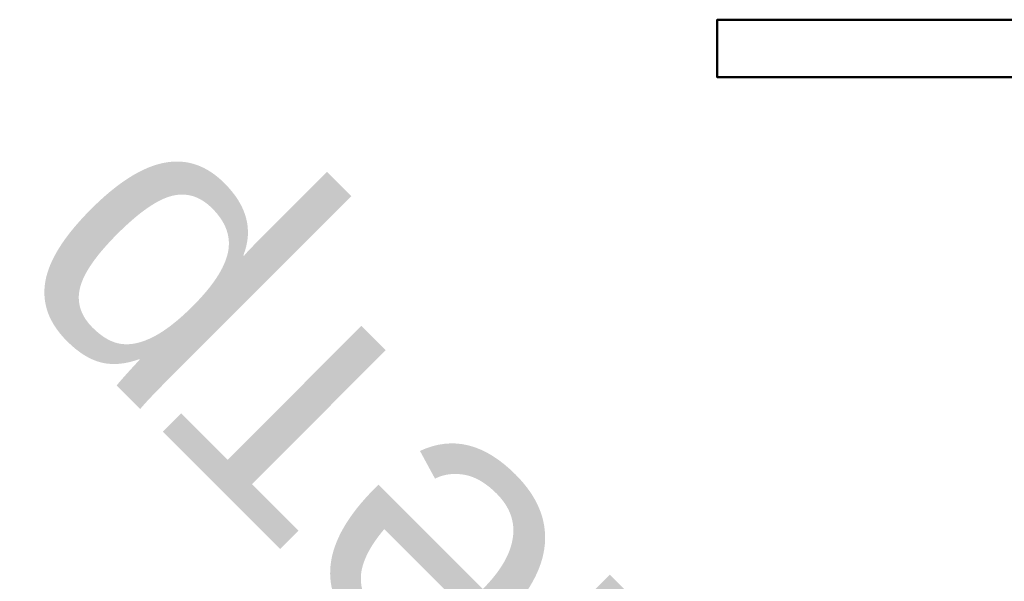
# Model space of a CAD drawing. Header units: millimetres. Extents: x -422 to 422, y -218 to 0.
# Tile 189 of 256: x -306 to -255, y -29 to 0. Entities that reach past the tile are written whole.
import ezdxf

# ---------------------------------------------------------------- set-up
doc = ezdxf.new("R2010")
doc.units = ezdxf.units.MM
doc.layers.add('A-GENM', color=13, linetype='Continuous', lineweight=40)
doc.styles.add('Arial', font='arial.ttf', dxfattribs={"height": 14.6304})

# ---------------------------------------------------------------- blocks, each defined once
blk = doc.blocks.new('IonicBracket - IonicBracket-19060-Preview')
at = {"layer": 'A-GENM'}
mesh = blk.add_polyface(dxfattribs=at)
corners = [(-30, 0), (-30, 0, 47.828), (30, 0, 47.828), (30, 0, 26.782), (1.5, 0, 26.782), (1.5, 0)]
mesh.append_faces([[corners[k] for k in face] for face in [(0, 1, 4, 5)]], dxfattribs={"vtx1": -1})
mesh.append_faces([[corners[k] for k in face] for face in [(2, 3, 4, 1)]], dxfattribs={"vtx2": -1})
mesh = blk.add_polyface(dxfattribs=at)
corners = [(-30, -3, 47.828), (30, -3, 47.828), (30, 0, 47.828), (-30, 0, 47.828)]
mesh.append_faces([[corners[k] for k in face] for face in [(0, 1, 2, 3)]])
mesh = blk.add_polyface(dxfattribs=at)
corners = [(30, -3, 26.782), (1.5, -3, 26.782), (1.5, 0, 26.782), (30, 0, 26.782)]
mesh.append_faces([[corners[k] for k in face] for face in [(3, 0, 1, 2)]])
mesh = blk.add_polyface(dxfattribs=at)
corners = [(30, -3, 47.828), (30, -3, 26.782), (30, 0, 26.782), (30, 0, 47.828)]
mesh.append_faces([[corners[k] for k in face] for face in [(0, 1, 2, 3)]])
mesh = blk.add_polyface(dxfattribs=at)
corners = [(-30, -3), (1.5, -3), (1.5, -3, 26.782), (30, -3, 26.782), (30, -3, 47.828), (-30, -3, 47.828)]
mesh.append_faces([[corners[k] for k in face] for face in [(2, 5, 0, 1)]], dxfattribs={"vtx0": -1})
mesh.append_faces([[corners[k] for k in face] for face in [(4, 5, 2, 3)]], dxfattribs={"vtx1": -1})

msp = doc.modelspace()

# ---------------------------------------------------------------- block references
at = {"layer": 'A-GENM', "rotation": 180}
for p in [(-240, -3, 835), (-240, -3, 835), (-240, -3, 137.172), (-240, -3, 137.172)]:
    msp.add_blockref('IonicBracket - IonicBracket-19060-Preview', p, dxfattribs=at)

# ---------------------------------------------------------------- next in the draw order: texts
at = {"color": 5, "lineweight": 30, "insert": (-280.364, -44.869, 76.343), "char_height": 14.6304, "width": 98.93026, "attachment_point": 2, "rotation": 135, "line_spacing_factor": 0.941778, "style": 'Arial', "bg_fill": 3, "box_fill_scale": 1.25, "bg_fill_color": 256, "bg_fill_true_color": 13158600, "bg_fill_transparency": 0}
msp.add_mtext('Диаметр', dxfattribs=at)

doc.saveas('drawing.dxf')
